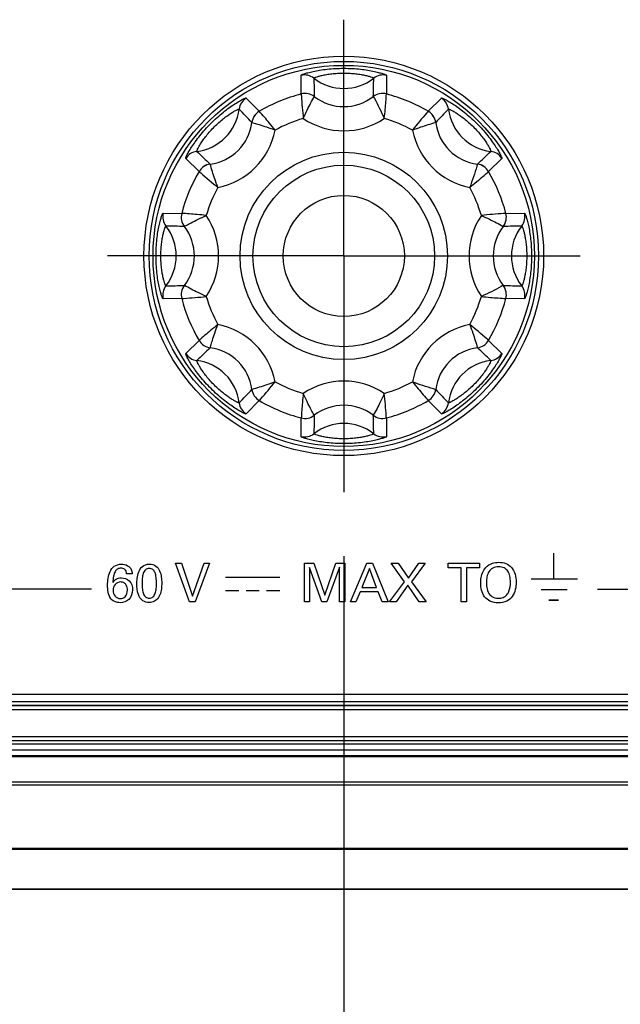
# Model space of a CAD drawing. Header units: inches. Extents: x 0 to 34, y 0 to 22.
# Tile 27 of 136: x 10.6 to 11.2, y 4.4 to 5.4. Entities that reach past the tile are written whole.
import ezdxf

# ---------------------------------------------------------------- set-up
doc = ezdxf.new("R2010")
doc.units = ezdxf.units.IN
doc.header["$LTSCALE"] = 1.87
doc.header["$MEASUREMENT"] = 0
doc.linetypes.add('CENTER', pattern=[0.6, 0.375, -0.075, 0.075, -0.075])
doc.layers.get('0').update_dxf_attribs({"linetype": 'CONTINUOUS'})
doc.layers.add('02___PRT_ALL_AXES', color=7, linetype='CONTINUOUS')
doc.layers.add('DIMENSIONS', color=7, linetype='CONTINUOUS')
doc.styles.get("Standard").update_dxf_attribs({"font": 'txt', "width": 0.8})
doc.dimstyles.new('DIMSTYLE_3', dxfattribs={"dimtxt": 0.125, "dimasz": 0.18, "dimexe": 0.125, "dimexo": 0.0625, "dimgap": 0.03125, "dimtad": 0, "dimtih": 1, "dimtoh": 1, "dimdec": 3, "dimlfac": 1.333333, "dimzin": 4, "dimdsep": 46, "dimtxsty": 'STANDARD', "dimblk": '_FILLED', "dimblk1": '_FILLED', "dimblk2": '_FILLED', "dimcen": 0.09, "dimadec": 0, "dimazin": 0, "dimtp": 0.001, "dimtm": 0.001, "dimtfac": 1, "dimtdec": 3, "dimtofl": 0, "dimtmove": 0, "dimatfit": 3, "dimldrblk": '_FILLED', "dimfxl": 1, "dimtolj": 1, "dimtzin": 4, "dimarcsym": 0})

# ---------------------------------------------------------------- blocks, each defined once
blk = doc.blocks.new('*D18')
at = {"layer": 'DIMENSIONS', "color": 2, "linetype": 'CONTINUOUS'}
blk.add_line((12.30892, 5.0709), (12.30892, 3.56783), dxfattribs=at)
at = {"layer": 'DIMENSIONS', "color": 2, "linetype": 'CONTINUOUS', "insert": (12.24642, 3.50533), "char_height": 0.125, "width": 1.425, "attachment_point": 3, "rotation": 90, "line_spacing_factor": 0.9}
blk.add_mtext('8.673{\\Ftxt.shx;\\W1.000000;\\H0.125000; }[220.29]', dxfattribs=at)
blk = doc.blocks.new('_FILLED')
at = {"color": 0, "linetype": 'BYBLOCK'}
blk.add_solid([(0, 0), (-1, 0.1736), (-1, -0.1736)], dxfattribs=at)
blk = doc.blocks.new('*D19')
at = {"layer": 'DIMENSIONS', "color": 2, "linetype": 'CONTINUOUS'}
blk.add_line((12.87142, 5.0709), (12.87142, 3.56783), dxfattribs=at)
at = {"layer": 'DIMENSIONS', "color": 2, "linetype": 'CONTINUOUS', "insert": (12.80892, 3.50533), "char_height": 0.125, "width": 1.425, "attachment_point": 3, "rotation": 90, "line_spacing_factor": 0.9}
blk.add_mtext('9.423{\\Ftxt.shx;\\W1.000000;\\H0.125000; }[239.34]', dxfattribs=at)
blk = doc.blocks.new('*D20')
at = {"layer": 'DIMENSIONS', "color": 2, "linetype": 'CONTINUOUS'}
blk.add_line((13.43392, 5.0709), (13.43392, 3.56783), dxfattribs=at)
at = {"layer": 'DIMENSIONS', "color": 2, "linetype": 'CONTINUOUS', "insert": (13.37142, 3.50533), "char_height": 0.125, "width": 1.525, "attachment_point": 3, "rotation": 90, "line_spacing_factor": 0.9}
blk.add_mtext('10.173{\\Ftxt.shx;\\W1.000000;\\H0.125000; }[258.39]', dxfattribs=at)
blk = doc.blocks.new('*D21')
at = {"layer": 'DIMENSIONS', "color": 2, "linetype": 'CONTINUOUS'}
blk.add_line((13.99642, 5.0709), (13.99642, 3.56783), dxfattribs=at)
at = {"layer": 'DIMENSIONS', "color": 2, "linetype": 'CONTINUOUS', "insert": (13.93392, 3.50533), "char_height": 0.125, "width": 1.525, "attachment_point": 3, "rotation": 90, "line_spacing_factor": 0.9}
blk.add_mtext('10.923{\\Ftxt.shx;\\W1.000000;\\H0.125000; }[277.44]', dxfattribs=at)
blk = doc.blocks.new('*D22')
at = {"layer": 'DIMENSIONS', "color": 2, "linetype": 'CONTINUOUS'}
blk.add_line((14.80417, 4.76097), (14.80417, 3.56783), dxfattribs=at)
at = {"layer": 'DIMENSIONS', "color": 2, "linetype": 'CONTINUOUS', "insert": (14.74167, 3.50533), "char_height": 0.125, "width": 1.425, "attachment_point": 3, "rotation": 90, "line_spacing_factor": 0.9}
blk.add_mtext('12.000{\\Ftxt.shx;\\W1.000000;\\H0.125000; }[304.8]', dxfattribs=at)
blk = doc.blocks.new('*D40')
at = {"layer": 'DIMENSIONS', "color": 2, "linetype": 'CONTINUOUS'}
blk.add_line((10.90492, 4.86641), (10.90492, 3.56783), dxfattribs=at)
at = {"layer": 'DIMENSIONS', "color": 2, "linetype": 'CONTINUOUS', "insert": (10.84242, 3.50533), "char_height": 0.125, "width": 1.425, "attachment_point": 3, "rotation": 90, "line_spacing_factor": 0.9}
blk.add_mtext('6.801{\\Ftxt.shx;\\W1.000000;\\H0.125000; }[172.75]', dxfattribs=at)
blk = doc.blocks.new('*D41')
at = {"layer": 'DIMENSIONS', "color": 2, "linetype": 'CONTINUOUS'}
blk.add_line((11.46742, 4.86641), (11.46742, 3.56783), dxfattribs=at)
at = {"layer": 'DIMENSIONS', "color": 2, "linetype": 'CONTINUOUS', "insert": (11.40492, 3.50533), "char_height": 0.125, "width": 1.325, "attachment_point": 3, "rotation": 90, "line_spacing_factor": 0.9}
blk.add_mtext('7.551{\\Ftxt.shx;\\W1.000000;\\H0.125000; }[191.8]', dxfattribs=at)

msp = doc.modelspace()

# ---------------------------------------------------------------- linework, layer by layer
at = {"color": 7, "linetype": 'CONTINUOUS'}
for p, q in [((10.86339, 5.31756), (10.86322, 5.33573)), ((10.94663, 5.33573), (10.94645, 5.31756)), ((10.80978, 5.3136), (10.82251, 5.30062)), ((10.93371, 5.31499), (10.93371, 5.31498)), ((10.98734, 5.30062), (11.00007, 5.3136)), ((10.76377, 5.24189), (10.75079, 5.25462)), ((11.03525, 5.24908), (11.03524, 5.24907)), ((11.05905, 5.25462), (11.04607, 5.24189)), ((10.72866, 5.20118), (10.74684, 5.201)), ((11.06301, 5.201), (11.08119, 5.20118)), ((11.06044, 5.13068), (11.06043, 5.13068)), ((10.74684, 5.11794), (10.72866, 5.11777)), ((11.08119, 5.11777), (11.06301, 5.11794)), ((10.75079, 5.06433), (10.76377, 5.07706)), ((11.04607, 5.07706), (11.05905, 5.06433)), ((10.99453, 5.02915), (10.99453, 5.02915)), ((10.82251, 5.01832), (10.80978, 5.00534)), ((11.00007, 5.00534), (10.98734, 5.01832)), ((10.86322, 4.98321), (10.86339, 5.00139)), ((10.94645, 5.00139), (10.94663, 4.98321)), ((6.20542, 4.73197), (14.40292, 4.73197)), ((14.40292, 4.72441), (6.20542, 4.72441)), ((14.40292, 4.72066), (6.20542, 4.72066)), ((14.40292, 4.72035), (6.20542, 4.72035)), ((14.40292, 4.7166), (6.20542, 4.7166)), ((6.20582, 4.69041), (14.40253, 4.69041)), ((14.40294, 4.68319), (6.2054, 4.68319)), ((6.20582, 4.68667), (14.40253, 4.68667)), ((14.40294, 4.67721), (6.2054, 4.67721)), ((6.20917, 4.67197), (14.39917, 4.67197)), ((6.20917, 4.67087), (14.39917, 4.67087)), ((14.39917, 4.6458), (6.20917, 4.6458)), ((14.39917, 4.64308), (6.20917, 4.64308)), ((5.80798, 4.5816), (14.80037, 4.5816)), ((6.10417, 4.58056), (14.50417, 4.58056)), ((14.7593, 4.54125), (5.84904, 4.54125)), ((14.50417, 4.54168), (6.10417, 4.54168))]:
    msp.add_line(p, q, dxfattribs=at)
at = {"color": 40, "linetype": 'CONTINUOUS'}
for p, q in [((11.10984, 4.84493), (11.10984, 4.86934)), ((10.74092, 4.85953), (10.7467, 4.85953)), ((10.75431, 4.82189), (10.74092, 4.85953)), ((10.7467, 4.85953), (10.75738, 4.82736)), ((10.75738, 4.82736), (10.76865, 4.85953)), ((10.77392, 4.85953), (10.76005, 4.82189)), ((10.76865, 4.85953), (10.77392, 4.85953)), ((10.86649, 4.85953), (10.87571, 4.85953)), ((10.86649, 4.82189), (10.86649, 4.85953)), ((10.88343, 4.82189), (10.87154, 4.85557)), ((10.87154, 4.85557), (10.87154, 4.82189)), ((10.87571, 4.85953), (10.88635, 4.82851)), ((10.88635, 4.82851), (10.89725, 4.85953)), ((10.90074, 4.85578), (10.88839, 4.82189)), ((10.89725, 4.85953), (10.90585, 4.85953)), ((10.90074, 4.82189), (10.90074, 4.85578)), ((10.90585, 4.85953), (10.90585, 4.82189)), ((10.91143, 4.82189), (10.92728, 4.85953)), ((10.92984, 4.85437), (10.92254, 4.83591)), ((10.92728, 4.85953), (10.93286, 4.85953)), ((10.93677, 4.83591), (10.92984, 4.85437)), ((10.93286, 4.85953), (10.94808, 4.82189)), ((10.95112, 4.85953), (10.95779, 4.85953)), ((10.96415, 4.8416), (10.95112, 4.85953)), ((10.95779, 4.85953), (10.96796, 4.84504)), ((10.96796, 4.84504), (10.97813, 4.85953)), ((10.98444, 4.85953), (10.97104, 4.84149)), ((10.97813, 4.85953), (10.98444, 4.85953)), ((11.00685, 4.85953), (11.03724, 4.85953)), ((11.00685, 4.8551), (11.00685, 4.85953)), ((11.01946, 4.8551), (11.00685, 4.8551)), ((11.01946, 4.82189), (11.01946, 4.8551)), ((11.03724, 4.8551), (11.02463, 4.8551)), ((11.02463, 4.8551), (11.02463, 4.82189)), ((11.03724, 4.85953), (11.03724, 4.8551)), ((10.69844, 4.84942), (10.69306, 4.84942)), ((10.78962, 4.84606), (10.84243, 4.84606)), ((11.13291, 4.84391), (11.08778, 4.84391)), ((11.13299, 4.8439), (11.08789, 4.8439)), ((10.6589, 4.83427), (10.34992, 4.83427)), ((10.92254, 4.83591), (10.93677, 4.83591)), ((10.94955, 4.82189), (10.96415, 4.8416)), ((10.96734, 4.83805), (10.95586, 4.82189)), ((10.97855, 4.82189), (10.96734, 4.83805)), ((10.97104, 4.84149), (10.98512, 4.82189)), ((11.12257, 4.83357), (11.09757, 4.83357)), ((11.12266, 4.83355), (11.09763, 4.83355)), ((11.15238, 4.83427), (11.45992, 4.83427)), ((10.78962, 4.83314), (10.80251, 4.83314)), ((10.80958, 4.83314), (10.82247, 4.83314)), ((10.82954, 4.83314), (10.84243, 4.83314)), ((10.92087, 4.83169), (10.9168, 4.82189)), ((10.93833, 4.83169), (10.92087, 4.83169)), ((10.9424, 4.82189), (10.93833, 4.83169)), ((10.76005, 4.82189), (10.75431, 4.82189)), ((10.87154, 4.82189), (10.86649, 4.82189)), ((10.88839, 4.82189), (10.88343, 4.82189)), ((10.90585, 4.82189), (10.90074, 4.82189)), ((10.9168, 4.82189), (10.91143, 4.82189)), ((10.94808, 4.82189), (10.9424, 4.82189)), ((10.95586, 4.82189), (10.94955, 4.82189)), ((10.98512, 4.82189), (10.97855, 4.82189)), ((11.02463, 4.82189), (11.01946, 4.82189)), ((11.11438, 4.8234), (11.10493, 4.8234)), ((11.11446, 4.82339), (11.10502, 4.82339))]:
    msp.add_line(p, q, dxfattribs=at)
at = {"color": 7, "linetype": 'CONTINUOUS'}
for radius in [0.18987, 0.10113, 0.08858, 0.05906]:
    msp.add_circle((10.90492, 5.15947), radius, dxfattribs=at)
for centre, radius, start, end in [((10.86661, 5.32136), 0.01477, 51.87864, 103.29425), ((10.90492, 5.37018), 0.04728, 231.88016, 308.11984), ((15.01942, 5.41639), 4.14453, 181.15314, 181.40189), ((6.79047, 5.41639), 4.14449, 358.59811, 358.84686), ((10.94323, 5.32136), 0.01477, 76.70575, 128.12136), ((10.81754, 5.30103), 0.01477, 121.70575, 173.12136), ((10.90492, 5.15947), 0.16345, 104.71986, 120.28014), ((10.86713, 5.30326), 0.01478, 52.48951, 104.66074), ((10.86714, 5.30327), 0.01478, 52.50009, 104.69426), ((10.90492, 5.35235), 0.04716, 232.38276, 307.61725), ((10.94272, 5.30325), 0.01479, 75.37042, 127.49851), ((10.94271, 5.30327), 0.01478, 75.30574, 127.49991), ((10.90492, 5.15947), 0.16345, 59.71986, 75.28014), ((10.9923, 5.30103), 0.01477, 6.87864, 58.29425), ((10.75593, 5.30846), 0.04728, 276.88016, 353.11984), ((7.81377, 2.43166), 4.14465, 43.59811, 43.84685), ((10.82996, 5.28787), 0.01478, 120.30578, 172.49988), ((10.82997, 5.28787), 0.01478, 120.33926, 172.51057), ((10.97987, 5.28787), 0.01478, 7.48953, 59.66074), ((10.97988, 5.28787), 0.01478, 7.50009, 59.69426), ((13.99598, 2.43175), 4.14453, 136.15314, 136.40189), ((11.05392, 5.30846), 0.04728, 186.88016, 263.11984), ((10.76854, 5.29586), 0.04716, 277.38277, 352.61724), ((10.90492, 5.15947), 0.13985, 106.40475, 118.59417), ((10.90492, 5.35239), 0.0708, 236.0883, 303.91481), ((10.90492, 5.15947), 0.13985, 61.40456, 73.59255), ((11.04131, 5.29586), 0.04716, 187.38276, 262.61725), ((10.76851, 5.29588), 0.0708, 281.09756, 348.91089), ((11.04134, 5.29588), 0.0708, 191.08901, 258.91173), ((10.76336, 5.24685), 0.01477, 96.87864, 148.29425), ((13.63281, 8.2507), 4.14476, 226.15315, 226.40189), ((8.1772, 8.25053), 4.14453, 313.59811, 313.84686), ((11.04648, 5.24685), 0.01477, 31.70575, 83.12136), ((10.77653, 5.23443), 0.01478, 97.50009, 149.69425), ((10.77653, 5.23442), 0.01478, 97.48953, 149.66074), ((11.03331, 5.23441), 0.01479, 30.3704, 82.49851), ((11.03332, 5.23443), 0.01478, 30.30574, 82.49991), ((10.90492, 5.15947), 0.16345, 149.71986, 165.28014), ((10.90492, 5.15947), 0.16345, 14.71986, 30.28014), ((10.90492, 5.15947), 0.13985, 151.40126, 163.59339), ((10.90492, 5.15947), 0.13985, 16.40025, 28.59368), ((10.74304, 5.19778), 0.01477, 166.70575, 218.12136), ((10.76113, 5.19726), 0.01478, 165.30578, 217.49988), ((10.76114, 5.19726), 0.01478, 165.33926, 217.51057), ((10.71201, 5.15947), 0.0708, 326.0999, 33.91318), ((11.09784, 5.15947), 0.0708, 146.09988, 213.91319), ((11.04871, 5.19726), 0.01478, 322.48951, 14.66074), ((11.04872, 5.19726), 0.01478, 322.50009, 14.69426), ((11.06681, 5.19778), 0.01477, 321.87864, 13.29425), ((10.64801, 1.04501), 4.14449, 88.59811, 88.84686), ((10.69422, 5.15947), 0.04728, 321.88017, 38.11983), ((10.71205, 5.15947), 0.04716, 322.38277, 37.61724), ((11.0978, 5.15947), 0.04716, 142.38276, 217.61725), ((11.16184, 1.04497), 4.14453, 91.15314, 91.40189), ((11.11563, 5.15947), 0.04728, 141.88016, 218.11984), ((10.74304, 5.12116), 0.01477, 141.87864, 193.29425), ((10.64801, 9.27397), 4.14453, 271.15314, 271.40189), ((10.76113, 5.12169), 0.01478, 142.50009, 194.69426), ((10.76114, 5.12168), 0.01478, 142.48951, 194.66074), ((11.0487, 5.12168), 0.01479, 345.37041, 37.49851), ((11.04872, 5.12169), 0.01478, 345.30574, 37.49991), ((11.16184, 9.27393), 4.14449, 268.59811, 268.84686), ((11.06681, 5.12116), 0.01477, 346.70575, 38.12136), ((10.90492, 5.15947), 0.16345, 194.71986, 210.28014), ((10.90492, 5.15947), 0.13985, 196.40025, 208.59366), ((10.90492, 5.15947), 0.13985, 331.40126, 343.59342), ((10.90492, 5.15947), 0.16345, 329.71986, 345.28014), ((10.76851, 5.02306), 0.0708, 11.08903, 78.91173), ((11.04133, 5.02306), 0.0708, 101.09754, 168.9109), ((10.77653, 5.08452), 0.01478, 210.33926, 262.51057), ((10.77653, 5.08451), 0.01478, 210.30578, 262.49988), ((11.03332, 5.08452), 0.01478, 277.48953, 329.66074), ((11.03332, 5.08451), 0.01478, 277.50009, 329.69425), ((10.76336, 5.07209), 0.01477, 211.70575, 263.12136), ((13.63265, 2.06841), 4.14453, 133.59811, 133.84686), ((10.76854, 5.02309), 0.04716, 7.38277, 82.61724), ((11.04131, 5.02309), 0.04716, 97.38276, 172.61725), ((8.17704, 2.06825), 4.14476, 46.15315, 46.40189), ((11.04648, 5.07209), 0.01477, 276.87864, 328.29425), ((10.75593, 5.01048), 0.04728, 6.88017, 83.11983), ((11.05392, 5.01048), 0.04728, 96.88016, 173.11984), ((10.90492, 5.15947), 0.13985, 241.40456, 253.59252), ((10.90492, 4.96656), 0.0708, 56.08832, 123.91479), ((10.90492, 5.15947), 0.13985, 286.40475, 298.59419), ((7.81387, 7.8872), 4.14453, 316.15314, 316.40189), ((10.82996, 5.03108), 0.01478, 187.50009, 239.69426), ((10.82997, 5.03108), 0.01478, 187.48953, 239.66074), ((10.97986, 5.03108), 0.01479, 300.3704, 352.49851), ((10.97988, 5.03108), 0.01478, 300.30574, 352.49991), ((13.99607, 7.88728), 4.14465, 223.59811, 223.84685), ((10.81754, 5.01791), 0.01477, 186.87864, 238.29425), ((10.90492, 5.15947), 0.16345, 239.71986, 255.28014), ((10.90492, 5.15947), 0.16345, 284.71986, 300.28014), ((10.9923, 5.01791), 0.01477, 301.70575, 353.12136), ((10.90492, 4.96659), 0.04716, 52.38277, 127.61724), ((10.86713, 5.01569), 0.01478, 255.33926, 307.51057), ((10.86714, 5.01568), 0.01478, 255.30578, 307.49988), ((15.01938, 4.90256), 4.14449, 178.59811, 178.84686), ((10.94271, 5.01569), 0.01478, 232.48951, 284.66074), ((6.79042, 4.90256), 4.14453, 1.15314, 1.40189), ((10.94271, 5.01568), 0.01478, 232.50009, 284.69426), ((10.90492, 4.94876), 0.04728, 51.88017, 128.11983), ((10.86661, 4.99759), 0.01477, 256.70575, 308.12136), ((10.94323, 4.99759), 0.01477, 231.87864, 283.29425)]:
    msp.add_arc(centre, radius, start, end, dxfattribs=at)
for points, knots in [([(10.86322, 5.33573), (10.86322, 5.33584), (10.86352, 5.33608), (10.86407, 5.33637), (10.86505, 5.33678), (10.86637, 5.33725), (10.86806, 5.33779), (10.87099, 5.33862), (10.87546, 5.33968), (10.88167, 5.34085), (10.88885, 5.34182), (10.89671, 5.34246), (10.90215, 5.34261), (10.90492, 5.34261)], [0, 0, 0, 0, 0.00729, 0.022849, 0.04724, 0.080395, 0.122095, 0.172034, 0.294931, 0.445018, 0.617006, 0.804457, 1, 1, 1, 1]), ([(10.90492, 5.34261), (10.9077, 5.34261), (10.91314, 5.34246), (10.921, 5.34182), (10.92817, 5.34085), (10.93439, 5.33968), (10.93885, 5.33862), (10.94178, 5.33779), (10.94347, 5.33725), (10.94479, 5.33678), (10.94577, 5.33637), (10.94632, 5.33608), (10.94663, 5.33584), (10.94663, 5.33573)], [0, 0, 0, 0, 0.19553, 0.383008, 0.555023, 0.705124, 0.828018, 0.877938, 0.919626, 0.952768, 0.977154, 0.992711, 1, 1, 1, 1]), ([(10.87573, 5.33298), (10.87573, 5.33305), (10.87592, 5.33322), (10.87628, 5.33343), (10.87692, 5.33371), (10.87822, 5.3342), (10.88048, 5.33489), (10.88389, 5.33574), (10.8882, 5.33659), (10.89328, 5.33731), (10.89894, 5.3378), (10.90289, 5.33791), (10.90492, 5.33791)], [0, 0, 0, 0, 0.007111, 0.021695, 0.044462, 0.075506, 0.162227, 0.280819, 0.429035, 0.602906, 0.796137, 1, 1, 1, 1]), ([(10.90492, 5.33791), (10.90695, 5.33791), (10.9109, 5.3378), (10.91657, 5.33731), (10.92165, 5.33659), (10.92596, 5.33574), (10.92937, 5.33489), (10.93163, 5.3342), (10.93293, 5.33371), (10.93356, 5.33343), (10.93393, 5.33322), (10.93411, 5.33305), (10.93411, 5.33298)], [0, 0, 0, 0, 0.203847, 0.397108, 0.571006, 0.719234, 0.837818, 0.92451, 0.955545, 0.978307, 0.99289, 1, 1, 1, 1]), ([(10.75079, 5.25462), (10.75072, 5.25469), (10.75077, 5.25507), (10.75095, 5.25567), (10.75135, 5.25666), (10.75195, 5.25792), (10.75277, 5.2595), (10.75425, 5.26216), (10.75666, 5.26607), (10.76023, 5.27128), (10.76462, 5.27704), (10.76972, 5.28305), (10.77537, 5.28902), (10.78134, 5.29467), (10.78735, 5.29978), (10.79311, 5.30416), (10.79833, 5.30774), (10.80224, 5.31014), (10.8049, 5.31162), (10.80647, 5.31244), (10.80774, 5.31304), (10.80872, 5.31344), (10.80932, 5.31362), (10.8097, 5.31367), (10.80978, 5.3136)], [0, 0, 0, 0, 0.003645, 0.011429, 0.023627, 0.040206, 0.061055, 0.086018, 0.147451, 0.222478, 0.308473, 0.402222, 0.499994, 0.597766, 0.691513, 0.777511, 0.852546, 0.913987, 0.938954, 0.959805, 0.976385, 0.988578, 0.996359, 1, 1, 1, 1]), ([(10.86339, 5.31756), (10.86343, 5.31683), (10.8639, 5.30884), (10.86464, 5.30087), (10.86542, 5.29363)], [0, 0, 0, 0, 0.090452, 1, 1, 1, 1]), ([(10.86542, 5.29363), (10.86661, 5.29633), (10.86998, 5.30355), (10.87365, 5.31063), (10.87613, 5.31498)], [0, 0, 0, 0, 0.370628, 1, 1, 1, 1]), ([(10.87613, 5.31498), (10.87613, 5.31498), (10.87613, 5.31499), (10.87613, 5.31499), (10.87613, 5.31499)], [0, 0, 0, 0, 0.526258, 1, 1, 1, 1]), ([(10.93371, 5.31498), (10.93407, 5.31436), (10.93796, 5.30741), (10.94151, 5.30027), (10.94442, 5.29363)], [0, 0, 0, 0, 0.089773, 1, 1, 1, 1]), ([(10.94442, 5.29363), (10.94474, 5.29657), (10.94558, 5.30453), (10.94615, 5.31252), (10.94645, 5.31756)], [0, 0, 0, 0, 0.369602, 1, 1, 1, 1]), ([(11.00007, 5.3136), (11.00014, 5.31367), (11.00053, 5.31362), (11.00112, 5.31344), (11.00211, 5.31304), (11.00337, 5.31244), (11.00495, 5.31162), (11.00761, 5.31014), (11.01152, 5.30774), (11.01673, 5.30416), (11.02249, 5.29978), (11.0285, 5.29467), (11.03447, 5.28902), (11.04012, 5.28305), (11.04523, 5.27704), (11.04962, 5.27128), (11.05319, 5.26607), (11.05559, 5.26216), (11.05707, 5.2595), (11.05789, 5.25792), (11.05849, 5.25666), (11.05889, 5.25567), (11.05907, 5.25507), (11.05912, 5.25469), (11.05905, 5.25462)], [0, 0, 0, 0, 0.003645, 0.011429, 0.023627, 0.040206, 0.061055, 0.086018, 0.147451, 0.222478, 0.308473, 0.402221, 0.499993, 0.597765, 0.691513, 0.77751, 0.852546, 0.913987, 0.938954, 0.959805, 0.976385, 0.988578, 0.996359, 1, 1, 1, 1]), ([(10.76159, 5.26152), (10.76154, 5.26157), (10.76156, 5.26182), (10.76167, 5.26223), (10.76191, 5.26288), (10.76249, 5.26414), (10.76359, 5.26623), (10.76541, 5.26924), (10.76785, 5.27288), (10.77094, 5.27699), (10.7746, 5.28134), (10.7787, 5.28569), (10.78305, 5.2898), (10.78741, 5.29346), (10.79151, 5.29654), (10.79515, 5.29899), (10.79817, 5.3008), (10.80025, 5.30191), (10.80152, 5.30248), (10.80217, 5.30273), (10.80257, 5.30284), (10.80283, 5.30285), (10.80287, 5.3028)], [0, 0, 0, 0, 0.003557, 0.010854, 0.022243, 0.037771, 0.081135, 0.140424, 0.214518, 0.301448, 0.398079, 0.499993, 0.601907, 0.698536, 0.78547, 0.859573, 0.91887, 0.962239, 0.977767, 0.989152, 0.996446, 1, 1, 1, 1]), ([(10.83799, 5.28227), (10.83613, 5.28457), (10.8311, 5.2908), (10.82586, 5.29685), (10.82251, 5.30062)], [0, 0, 0, 0, 0.369633, 1, 1, 1, 1]), ([(10.98734, 5.30062), (10.98686, 5.30008), (10.98154, 5.2941), (10.97642, 5.28794), (10.97186, 5.28227)], [0, 0, 0, 0, 0.090452, 1, 1, 1, 1]), ([(11.00697, 5.3028), (11.00702, 5.30285), (11.00727, 5.30284), (11.00768, 5.30273), (11.00833, 5.30248), (11.00959, 5.30191), (11.01168, 5.3008), (11.01469, 5.29899), (11.01834, 5.29654), (11.02244, 5.29346), (11.02679, 5.2898), (11.03114, 5.28569), (11.03525, 5.28134), (11.03891, 5.27699), (11.04199, 5.27289), (11.04444, 5.26924), (11.04625, 5.26623), (11.04736, 5.26414), (11.04793, 5.26287), (11.04818, 5.26223), (11.04829, 5.26182), (11.0483, 5.26157), (11.04825, 5.26152)], [0, 0, 0, 0, 0.003557, 0.010854, 0.022243, 0.037771, 0.081135, 0.140424, 0.214518, 0.301447, 0.398078, 0.499992, 0.601906, 0.698535, 0.785469, 0.859573, 0.91887, 0.962239, 0.977767, 0.989152, 0.996446, 1, 1, 1, 1]), ([(10.81531, 5.2898), (10.81531, 5.2898), (10.81532, 5.28979), (10.81532, 5.28979), (10.81532, 5.28979)], [0, 0, 0, 0, 0.481115, 1, 1, 1, 1]), ([(10.81532, 5.28979), (10.81601, 5.28959), (10.81839, 5.28895), (10.82319, 5.28749), (10.83008, 5.28522), (10.83524, 5.28334), (10.83799, 5.28227)], [0, 0, 0, 0, 0.089761, 0.310631, 0.629405, 1, 1, 1, 1]), ([(10.97186, 5.28227), (10.97461, 5.28334), (10.98209, 5.28606), (10.98969, 5.28847), (10.99453, 5.28979)], [0, 0, 0, 0, 0.370628, 1, 1, 1, 1]), ([(10.99452, 5.28979), (10.99453, 5.28979), (10.99453, 5.28979), (10.99453, 5.2898), (10.99453, 5.2898)], [0, 0, 0, 0, 0.52626, 1, 1, 1, 1]), ([(10.7746, 5.24907), (10.7746, 5.24908), (10.7746, 5.24908), (10.7746, 5.24908), (10.7746, 5.24908)], [0, 0, 0, 0, 0.52626, 1, 1, 1, 1]), ([(10.78213, 5.22641), (10.78105, 5.22916), (10.77833, 5.23664), (10.77593, 5.24424), (10.7746, 5.24907)], [0, 0, 0, 0, 0.370628, 1, 1, 1, 1]), ([(11.03524, 5.24907), (11.03506, 5.24839), (11.03289, 5.24072), (11.03035, 5.23316), (11.02772, 5.22641)], [0, 0, 0, 0, 0.089772, 1, 1, 1, 1]), ([(10.76377, 5.24189), (10.76431, 5.24141), (10.77029, 5.23609), (10.77646, 5.23097), (10.78213, 5.22641)], [0, 0, 0, 0, 0.090452, 1, 1, 1, 1]), ([(11.02772, 5.22641), (11.03002, 5.22826), (11.03625, 5.23329), (11.0423, 5.23854), (11.04607, 5.24189)], [0, 0, 0, 0, 0.369602, 1, 1, 1, 1]), ([(10.72866, 5.11777), (10.72856, 5.11776), (10.72832, 5.11807), (10.72802, 5.11862), (10.72761, 5.1196), (10.72714, 5.12092), (10.7266, 5.12262), (10.72577, 5.12555), (10.72471, 5.13002), (10.72355, 5.13623), (10.72258, 5.14341), (10.72193, 5.15128), (10.72171, 5.1595), (10.72194, 5.16772), (10.72258, 5.17558), (10.72355, 5.18275), (10.72471, 5.18896), (10.72578, 5.19342), (10.72661, 5.19634), (10.72714, 5.19803), (10.72761, 5.19935), (10.72802, 5.20032), (10.72832, 5.20087), (10.72856, 5.20118), (10.72866, 5.20118)], [0, 0, 0, 0, 0.003647, 0.011431, 0.023635, 0.040222, 0.061086, 0.08607, 0.147556, 0.222643, 0.308693, 0.402484, 0.500293, 0.598092, 0.691859, 0.777856, 0.852837, 0.914184, 0.939099, 0.959903, 0.976439, 0.988603, 0.996365, 1, 1, 1, 1]), ([(10.77076, 5.19897), (10.76782, 5.19929), (10.75986, 5.20013), (10.75187, 5.2007), (10.74684, 5.201)], [0, 0, 0, 0, 0.369633, 1, 1, 1, 1]), ([(10.74941, 5.18826), (10.75004, 5.18861), (10.75219, 5.18984), (10.75661, 5.1922), (10.76308, 5.19547), (10.76806, 5.19779), (10.77076, 5.19897)], [0, 0, 0, 0, 0.089761, 0.310631, 0.629405, 1, 1, 1, 1]), ([(11.06301, 5.201), (11.06228, 5.20096), (11.05429, 5.20049), (11.04632, 5.19975), (11.03908, 5.19897)], [0, 0, 0, 0, 0.090452, 1, 1, 1, 1]), ([(11.03908, 5.19897), (11.04179, 5.19779), (11.049, 5.19442), (11.05608, 5.19074), (11.06043, 5.18826)], [0, 0, 0, 0, 0.370628, 1, 1, 1, 1]), ([(11.08119, 5.20118), (11.08129, 5.20118), (11.08153, 5.20087), (11.08182, 5.20032), (11.08223, 5.19934), (11.0827, 5.19802), (11.08324, 5.19633), (11.08407, 5.19339), (11.08514, 5.18893), (11.0863, 5.18271), (11.08727, 5.17553), (11.08791, 5.16767), (11.08814, 5.15945), (11.08791, 5.15123), (11.08726, 5.14337), (11.08629, 5.13619), (11.08513, 5.12998), (11.08407, 5.12553), (11.08324, 5.1226), (11.0827, 5.12091), (11.08223, 5.1196), (11.08182, 5.11862), (11.08153, 5.11807), (11.08129, 5.11776), (11.08119, 5.11777)], [0, 0, 0, 0, 0.003647, 0.011431, 0.023635, 0.040222, 0.061086, 0.08607, 0.147556, 0.222643, 0.308693, 0.402484, 0.500293, 0.598092, 0.691859, 0.777856, 0.852837, 0.914184, 0.939099, 0.959903, 0.976439, 0.988603, 0.996365, 1, 1, 1, 1]), ([(10.73141, 5.13028), (10.73134, 5.13028), (10.73117, 5.13047), (10.73097, 5.13083), (10.73068, 5.13147), (10.73019, 5.13277), (10.7295, 5.13503), (10.72865, 5.13844), (10.7278, 5.14275), (10.72708, 5.14784), (10.72659, 5.1535), (10.72642, 5.15949), (10.7266, 5.16547), (10.72709, 5.17114), (10.72781, 5.17622), (10.72865, 5.18052), (10.7295, 5.18393), (10.7302, 5.18618), (10.73068, 5.18748), (10.73097, 5.18811), (10.73117, 5.18847), (10.73134, 5.18866), (10.73141, 5.18866)], [0, 0, 0, 0, 0.003557, 0.010854, 0.022244, 0.037775, 0.08116, 0.14049, 0.21464, 0.301629, 0.398313, 0.500279, 0.602233, 0.698889, 0.785818, 0.859855, 0.919052, 0.962326, 0.977815, 0.989174, 0.996452, 1, 1, 1, 1]), ([(10.7494, 5.18826), (10.74941, 5.18826), (10.74941, 5.18826), (10.74941, 5.18826), (10.74941, 5.18826)], [0, 0, 0, 0, 0.481144, 1, 1, 1, 1]), ([(11.06043, 5.18826), (11.06043, 5.18826), (11.06044, 5.18826), (11.06044, 5.18826), (11.06044, 5.18826)], [0, 0, 0, 0, 0.526261, 1, 1, 1, 1]), ([(11.07843, 5.18866), (11.0785, 5.18866), (11.07867, 5.18847), (11.07888, 5.18811), (11.07916, 5.18748), (11.07965, 5.18617), (11.08034, 5.18392), (11.0812, 5.1805), (11.08204, 5.17619), (11.08276, 5.17111), (11.08325, 5.16544), (11.08342, 5.15946), (11.08325, 5.15347), (11.08276, 5.14781), (11.08204, 5.14273), (11.08119, 5.13842), (11.08034, 5.13502), (11.07965, 5.13276), (11.07916, 5.13146), (11.07888, 5.13083), (11.07867, 5.13047), (11.0785, 5.13028), (11.07843, 5.13028)], [0, 0, 0, 0, 0.003557, 0.010854, 0.022244, 0.037775, 0.08116, 0.14049, 0.21464, 0.301629, 0.398313, 0.500279, 0.602233, 0.698889, 0.785818, 0.859855, 0.919052, 0.962326, 0.977815, 0.989174, 0.996452, 1, 1, 1, 1]), ([(10.74941, 5.13068), (10.74941, 5.13068), (10.74941, 5.13068), (10.74941, 5.13068), (10.7494, 5.13068)], [0, 0, 0, 0, 0.526261, 1, 1, 1, 1]), ([(10.77076, 5.11997), (10.76806, 5.12116), (10.76084, 5.12453), (10.75377, 5.1282), (10.74941, 5.13068)], [0, 0, 0, 0, 0.370628, 1, 1, 1, 1]), ([(11.06043, 5.13068), (11.05981, 5.13033), (11.05286, 5.12644), (11.04572, 5.12288), (11.03908, 5.11997)], [0, 0, 0, 0, 0.089773, 1, 1, 1, 1]), ([(10.74684, 5.11794), (10.74756, 5.11798), (10.75555, 5.11845), (10.76353, 5.11919), (10.77076, 5.11997)], [0, 0, 0, 0, 0.090452, 1, 1, 1, 1]), ([(11.03908, 5.11997), (11.04202, 5.11965), (11.04998, 5.11881), (11.05797, 5.11824), (11.06301, 5.11794)], [0, 0, 0, 0, 0.369602, 1, 1, 1, 1]), ([(10.78213, 5.09254), (10.77982, 5.09068), (10.7736, 5.08565), (10.76755, 5.08041), (10.76377, 5.07706)], [0, 0, 0, 0, 0.369633, 1, 1, 1, 1]), ([(10.7746, 5.06987), (10.7748, 5.07055), (10.77545, 5.07294), (10.77691, 5.07774), (10.77918, 5.08463), (10.78105, 5.08979), (10.78213, 5.09254)], [0, 0, 0, 0, 0.089761, 0.310631, 0.629405, 1, 1, 1, 1]), ([(11.02772, 5.09254), (11.02879, 5.08979), (11.03151, 5.0823), (11.03392, 5.0747), (11.03524, 5.06987)], [0, 0, 0, 0, 0.370628, 1, 1, 1, 1]), ([(11.04607, 5.07706), (11.04553, 5.07754), (11.03955, 5.08286), (11.03339, 5.08797), (11.02772, 5.09254)], [0, 0, 0, 0, 0.090452, 1, 1, 1, 1]), ([(10.80978, 5.00534), (10.8097, 5.00527), (10.80932, 5.00532), (10.80872, 5.0055), (10.80774, 5.0059), (10.80647, 5.0065), (10.80489, 5.00732), (10.80224, 5.0088), (10.79833, 5.01121), (10.79311, 5.01478), (10.78735, 5.01917), (10.78134, 5.02427), (10.77537, 5.02992), (10.76972, 5.03589), (10.76462, 5.0419), (10.76023, 5.04766), (10.75666, 5.05288), (10.75425, 5.05679), (10.75277, 5.05944), (10.75195, 5.06102), (10.75135, 5.06229), (10.75095, 5.06327), (10.75077, 5.06387), (10.75072, 5.06425), (10.75079, 5.06433)], [0, 0, 0, 0, 0.003645, 0.011429, 0.023627, 0.040206, 0.061055, 0.086018, 0.147451, 0.222478, 0.308473, 0.402221, 0.499993, 0.597765, 0.691513, 0.77751, 0.852546, 0.913987, 0.938954, 0.959805, 0.976385, 0.988578, 0.996359, 1, 1, 1, 1]), ([(10.7746, 5.06986), (10.7746, 5.06986), (10.7746, 5.06987), (10.7746, 5.06987), (10.7746, 5.06987)], [0, 0, 0, 0, 0.481115, 1, 1, 1, 1]), ([(11.05905, 5.06433), (11.05912, 5.06425), (11.05907, 5.06387), (11.05889, 5.06327), (11.05849, 5.06229), (11.05789, 5.06102), (11.05707, 5.05944), (11.05559, 5.05679), (11.05319, 5.05288), (11.04962, 5.04766), (11.04523, 5.0419), (11.04013, 5.03589), (11.03447, 5.02992), (11.0285, 5.02427), (11.02249, 5.01917), (11.01673, 5.01478), (11.01152, 5.01121), (11.00761, 5.0088), (11.00495, 5.00732), (11.00337, 5.0065), (11.00211, 5.0059), (11.00112, 5.0055), (11.00052, 5.00532), (11.00014, 5.00527), (11.00007, 5.00534)], [0, 0, 0, 0, 0.003645, 0.011429, 0.023627, 0.040206, 0.061055, 0.086018, 0.147451, 0.222478, 0.308473, 0.402222, 0.499994, 0.597766, 0.691513, 0.777511, 0.852546, 0.913987, 0.938954, 0.959805, 0.976385, 0.988578, 0.996359, 1, 1, 1, 1]), ([(11.03524, 5.06987), (11.03524, 5.06987), (11.03525, 5.06987), (11.03525, 5.06986), (11.03525, 5.06986)], [0, 0, 0, 0, 0.52626, 1, 1, 1, 1]), ([(10.80287, 5.01614), (10.80283, 5.01609), (10.80257, 5.01611), (10.80217, 5.01622), (10.80152, 5.01646), (10.80025, 5.01704), (10.79817, 5.01814), (10.79515, 5.01996), (10.79151, 5.0224), (10.78741, 5.02549), (10.78306, 5.02914), (10.7787, 5.03325), (10.7746, 5.0376), (10.77094, 5.04196), (10.76785, 5.04606), (10.76541, 5.0497), (10.76359, 5.05272), (10.76249, 5.0548), (10.76191, 5.05607), (10.76167, 5.05672), (10.76156, 5.05712), (10.76154, 5.05737), (10.76159, 5.05742)], [0, 0, 0, 0, 0.003557, 0.010854, 0.022243, 0.037771, 0.081135, 0.140424, 0.214518, 0.301447, 0.398078, 0.499992, 0.601906, 0.698535, 0.785469, 0.859573, 0.91887, 0.962239, 0.977767, 0.989152, 0.996446, 1, 1, 1, 1]), ([(11.04825, 5.05742), (11.0483, 5.05737), (11.04829, 5.05712), (11.04818, 5.05672), (11.04793, 5.05607), (11.04736, 5.0548), (11.04625, 5.05272), (11.04444, 5.0497), (11.04199, 5.04606), (11.03891, 5.04196), (11.03525, 5.0376), (11.03114, 5.03325), (11.02679, 5.02915), (11.02244, 5.02549), (11.01834, 5.0224), (11.01469, 5.01996), (11.01168, 5.01814), (11.00959, 5.01704), (11.00833, 5.01646), (11.00768, 5.01622), (11.00727, 5.01611), (11.00702, 5.01609), (11.00697, 5.01614)], [0, 0, 0, 0, 0.003557, 0.010854, 0.022243, 0.037771, 0.081135, 0.140424, 0.214518, 0.301448, 0.398079, 0.499993, 0.601907, 0.698536, 0.78547, 0.859573, 0.91887, 0.962239, 0.977767, 0.989152, 0.996446, 1, 1, 1, 1]), ([(10.83799, 5.03668), (10.83524, 5.0356), (10.82775, 5.03288), (10.82015, 5.03048), (10.81532, 5.02915)], [0, 0, 0, 0, 0.370628, 1, 1, 1, 1]), ([(10.82251, 5.01832), (10.82299, 5.01886), (10.82831, 5.02484), (10.83342, 5.03101), (10.83799, 5.03668)], [0, 0, 0, 0, 0.090452, 1, 1, 1, 1]), ([(10.97186, 5.03668), (10.97371, 5.03437), (10.97875, 5.02815), (10.98399, 5.0221), (10.98734, 5.01832)], [0, 0, 0, 0, 0.369602, 1, 1, 1, 1]), ([(10.99453, 5.02915), (10.99384, 5.02934), (10.98617, 5.0315), (10.97861, 5.03404), (10.97186, 5.03668)], [0, 0, 0, 0, 0.089772, 1, 1, 1, 1]), ([(10.81532, 5.02915), (10.81532, 5.02915), (10.81532, 5.02915), (10.81531, 5.02915), (10.81531, 5.02915)], [0, 0, 0, 0, 0.52626, 1, 1, 1, 1]), ([(10.86542, 5.02531), (10.86511, 5.02237), (10.86426, 5.01441), (10.86369, 5.00642), (10.86339, 5.00139)], [0, 0, 0, 0, 0.369633, 1, 1, 1, 1]), ([(10.87613, 5.00396), (10.87579, 5.00459), (10.87455, 5.00673), (10.87219, 5.01116), (10.86893, 5.01763), (10.86661, 5.02261), (10.86542, 5.02531)], [0, 0, 0, 0, 0.089761, 0.310631, 0.629405, 1, 1, 1, 1]), ([(10.94442, 5.02531), (10.94324, 5.02261), (10.93987, 5.01539), (10.93619, 5.00832), (10.93371, 5.00396)], [0, 0, 0, 0, 0.370628, 1, 1, 1, 1]), ([(10.94645, 5.00139), (10.94641, 5.00211), (10.94594, 5.0101), (10.9452, 5.01807), (10.94442, 5.02531)], [0, 0, 0, 0, 0.090452, 1, 1, 1, 1]), ([(10.87613, 5.00395), (10.87613, 5.00396), (10.87613, 5.00396), (10.87613, 5.00396), (10.87613, 5.00396)], [0, 0, 0, 0, 0.481093, 1, 1, 1, 1]), ([(10.93372, 5.00396), (10.93371, 5.00396), (10.93371, 5.00396), (10.93371, 5.00396), (10.93371, 5.00395)], [0, 0, 0, 0, 0.526258, 1, 1, 1, 1]), ([(10.90492, 4.97634), (10.90215, 4.97634), (10.89671, 4.97648), (10.88885, 4.97713), (10.88167, 4.9781), (10.87546, 4.97926), (10.87099, 4.98032), (10.86806, 4.98115), (10.86637, 4.98169), (10.86505, 4.98216), (10.86407, 4.98257), (10.86352, 4.98287), (10.86322, 4.98311), (10.86322, 4.98321)], [0, 0, 0, 0, 0.19553, 0.383008, 0.555023, 0.705124, 0.828018, 0.877938, 0.919626, 0.952768, 0.977154, 0.992711, 1, 1, 1, 1]), ([(10.90492, 4.98103), (10.90289, 4.98103), (10.89894, 4.98114), (10.89328, 4.98163), (10.88819, 4.98236), (10.88389, 4.9832), (10.88047, 4.98405), (10.87822, 4.98474), (10.87692, 4.98523), (10.87628, 4.98552), (10.87592, 4.98572), (10.87573, 4.98589), (10.87573, 4.98596)], [0, 0, 0, 0, 0.203847, 0.397108, 0.571006, 0.719234, 0.837818, 0.92451, 0.955545, 0.978307, 0.99289, 1, 1, 1, 1]), ([(10.93411, 4.98596), (10.93411, 4.98589), (10.93393, 4.98572), (10.93356, 4.98552), (10.93293, 4.98523), (10.93163, 4.98474), (10.92937, 4.98405), (10.92596, 4.9832), (10.92165, 4.98236), (10.91657, 4.98163), (10.9109, 4.98114), (10.90695, 4.98103), (10.90492, 4.98103)], [0, 0, 0, 0, 0.007111, 0.021695, 0.044462, 0.075506, 0.162227, 0.280819, 0.429035, 0.602906, 0.796137, 1, 1, 1, 1]), ([(10.94663, 4.98321), (10.94663, 4.98311), (10.94632, 4.98287), (10.94577, 4.98257), (10.94479, 4.98216), (10.94347, 4.98169), (10.94178, 4.98115), (10.93885, 4.98032), (10.93439, 4.97926), (10.92817, 4.9781), (10.921, 4.97713), (10.91314, 4.97648), (10.9077, 4.97634), (10.90492, 4.97634)], [0, 0, 0, 0, 0.00729, 0.022849, 0.04724, 0.080395, 0.122095, 0.172034, 0.294931, 0.445018, 0.617006, 0.804457, 1, 1, 1, 1])]:
    msp.add_open_spline(points, degree=3, knots=knots, dxfattribs=at)
at = {"color": 40, "linetype": 'CONTINUOUS'}
for points, knots in [([(10.67451, 4.83831), (10.67451, 4.84049), (10.67481, 4.84498), (10.67645, 4.85149), (10.68062, 4.85741), (10.68545, 4.8587), (10.68786, 4.8587)], [0, 0, 0, 0, 0.239859, 0.493823, 0.73508, 1, 1, 1, 1]), ([(10.68759, 4.85479), (10.68643, 4.85479), (10.68398, 4.85428), (10.68137, 4.85113), (10.68006, 4.84644), (10.67972, 4.8428), (10.67962, 4.84071)], [0, 0, 0, 0, 0.19423, 0.390725, 0.649407, 1, 1, 1, 1]), ([(10.69306, 4.84942), (10.69305, 4.85097), (10.69187, 4.85409), (10.68884, 4.85479), (10.68759, 4.85479)], [0, 0, 0, 0, 0.554932, 1, 1, 1, 1]), ([(10.68786, 4.8587), (10.68892, 4.8587), (10.69208, 4.85841), (10.69509, 4.8568), (10.69651, 4.85526)], [0, 0, 0, 0, 0.336735, 1, 1, 1, 1]), ([(10.69651, 4.85526), (10.69693, 4.85477), (10.69811, 4.85301), (10.69838, 4.85085), (10.69844, 4.84942)], [0, 0, 0, 0, 0.309584, 1, 1, 1, 1]), ([(10.7031, 4.83951), (10.7031, 4.84127), (10.70328, 4.84521), (10.70448, 4.85118), (10.70804, 4.85725), (10.71283, 4.8587), (10.7152, 4.8587)], [0, 0, 0, 0, 0.20807, 0.46519, 0.719851, 1, 1, 1, 1]), ([(10.71525, 4.85453), (10.71391, 4.85453), (10.71104, 4.85349), (10.70902, 4.84938), (10.70822, 4.84477), (10.70811, 4.84145), (10.70811, 4.83978)], [0, 0, 0, 0, 0.222522, 0.452496, 0.721552, 1, 1, 1, 1]), ([(10.7152, 4.8587), (10.71744, 4.8587), (10.72192, 4.85756), (10.72571, 4.85211), (10.72707, 4.84625), (10.7273, 4.84226), (10.7273, 4.84035)], [0, 0, 0, 0, 0.272858, 0.515112, 0.7671, 1, 1, 1, 1]), ([(10.72224, 4.83988), (10.72224, 4.84186), (10.7221, 4.84544), (10.72118, 4.85017), (10.71899, 4.8538), (10.71644, 4.85453), (10.71525, 4.85453)], [0, 0, 0, 0, 0.331024, 0.596086, 0.801639, 1, 1, 1, 1]), ([(11.03856, 4.84045), (11.03856, 4.84163), (11.03879, 4.8469), (11.0406, 4.85244), (11.04342, 4.85547)], [0, 0, 0, 0, 0.221535, 1, 1, 1, 1]), ([(11.04342, 4.85547), (11.04515, 4.85733), (11.04926, 4.8599), (11.05391, 4.86052), (11.05598, 4.86052)], [0, 0, 0, 0, 0.552059, 1, 1, 1, 1]), ([(11.05603, 4.85614), (11.05402, 4.85614), (11.05016, 4.85549), (11.04606, 4.85149), (11.04432, 4.84632), (11.04405, 4.84266), (11.04405, 4.84077)], [0, 0, 0, 0, 0.274041, 0.503389, 0.742432, 1, 1, 1, 1]), ([(11.05598, 4.86052), (11.05837, 4.86052), (11.06301, 4.85986), (11.0713, 4.85424), (11.07298, 4.84615), (11.07298, 4.84108)], [0, 0, 0, 0, 0.247991, 0.473121, 1, 1, 1, 1]), ([(11.06745, 4.84113), (11.06745, 4.84312), (11.06718, 4.84683), (11.0654, 4.85194), (11.06143, 4.85559), (11.05788, 4.85614), (11.05603, 4.85614)], [0, 0, 0, 0, 0.279786, 0.519745, 0.741078, 1, 1, 1, 1]), ([(10.67962, 4.84071), (10.68036, 4.84179), (10.68248, 4.84447), (10.68602, 4.8453), (10.68801, 4.8453)], [0, 0, 0, 0, 0.397773, 1, 1, 1, 1]), ([(10.68801, 4.8453), (10.69074, 4.8453), (10.69701, 4.84321), (10.6989, 4.83681), (10.6989, 4.83373)], [0, 0, 0, 0, 0.469822, 1, 1, 1, 1]), ([(10.68717, 4.84129), (10.68519, 4.84129), (10.68098, 4.83941), (10.67998, 4.83516), (10.67998, 4.8332)], [0, 0, 0, 0, 0.504081, 1, 1, 1, 1]), ([(10.67998, 4.8332), (10.67998, 4.83115), (10.68106, 4.82699), (10.68509, 4.82507), (10.68692, 4.82507)], [0, 0, 0, 0, 0.528457, 1, 1, 1, 1]), ([(10.6989, 4.83373), (10.6989, 4.83033), (10.69653, 4.82338), (10.68971, 4.82111), (10.68671, 4.82111)], [0, 0, 0, 0, 0.530803, 1, 1, 1, 1]), ([(10.68692, 4.82507), (10.68861, 4.82507), (10.69275, 4.82666), (10.6939, 4.83102), (10.6939, 4.83326)], [0, 0, 0, 0, 0.430204, 1, 1, 1, 1]), ([(10.6939, 4.83326), (10.6939, 4.83496), (10.69348, 4.83777), (10.69074, 4.84084), (10.68841, 4.84129), (10.68717, 4.84129)], [0, 0, 0, 0, 0.433447, 0.68574, 1, 1, 1, 1]), ([(10.70544, 4.82716), (10.70511, 4.82782), (10.70345, 4.8317), (10.7031, 4.83604), (10.7031, 4.83951)], [0, 0, 0, 0, 0.175063, 1, 1, 1, 1]), ([(10.70811, 4.83978), (10.70811, 4.8379), (10.70826, 4.83445), (10.70921, 4.82986), (10.71139, 4.82626), (10.71395, 4.82549), (10.71515, 4.82549)], [0, 0, 0, 0, 0.319657, 0.585054, 0.796356, 1, 1, 1, 1]), ([(10.71515, 4.82549), (10.71645, 4.82549), (10.71922, 4.82649), (10.72126, 4.83045), (10.72211, 4.83496), (10.72224, 4.83822), (10.72224, 4.83988)], [0, 0, 0, 0, 0.220237, 0.449352, 0.718226, 1, 1, 1, 1]), ([(10.7273, 4.84035), (10.7273, 4.83843), (10.72711, 4.83271), (10.72513, 4.82658), (10.72229, 4.82393)], [0, 0, 0, 0, 0.330262, 1, 1, 1, 1]), ([(11.05556, 4.82101), (11.05282, 4.82101), (11.04766, 4.82175), (11.03981, 4.82816), (11.03856, 4.83576), (11.03856, 4.84045)], [0, 0, 0, 0, 0.282877, 0.515363, 1, 1, 1, 1]), ([(11.07298, 4.84108), (11.07298, 4.83632), (11.07168, 4.82862), (11.06379, 4.82184), (11.05841, 4.82101), (11.05556, 4.82101)], [0, 0, 0, 0, 0.478079, 0.713614, 1, 1, 1, 1]), ([(11.06407, 4.82887), (11.06483, 4.82981), (11.06693, 4.83363), (11.06745, 4.83804), (11.06745, 4.84113)], [0, 0, 0, 0, 0.281974, 1, 1, 1, 1]), ([(10.68671, 4.82111), (10.68584, 4.82111), (10.68256, 4.82142), (10.67928, 4.82309), (10.6778, 4.82502)], [0, 0, 0, 0, 0.263234, 1, 1, 1, 1]), ([(10.71509, 4.82116), (10.71299, 4.82116), (10.70892, 4.82232), (10.70626, 4.8255), (10.70544, 4.82716)], [0, 0, 0, 0, 0.532324, 1, 1, 1, 1]), ([(10.72229, 4.82393), (10.7217, 4.82337), (10.71957, 4.8218), (10.71688, 4.82116), (10.71509, 4.82116)], [0, 0, 0, 0, 0.312188, 1, 1, 1, 1]), ([(11.04738, 4.82887), (11.04789, 4.82824), (11.05018, 4.82611), (11.05346, 4.82544), (11.05573, 4.82544)], [0, 0, 0, 0, 0.263935, 1, 1, 1, 1]), ([(11.05573, 4.82544), (11.05725, 4.82544), (11.06038, 4.82583), (11.06306, 4.82768), (11.06407, 4.82887)], [0, 0, 0, 0, 0.492715, 1, 1, 1, 1])]:
    msp.add_open_spline(points, degree=3, knots=knots, dxfattribs=at)
for points in [[(10.6778, 4.82502), (10.67505, 4.82867), (10.67451, 4.83375), (10.67451, 4.83831)], [(11.04405, 4.84077), (11.04405, 4.83665), (11.0448, 4.83208), (11.04738, 4.82887)]]:
    msp.add_open_spline(points, degree=3, dxfattribs=at)
at = {"layer": '02___PRT_ALL_AXES', "color": 7, "linetype": 'CENTER'}
for q in [(10.90492, 5.39003), (10.67436, 5.15947), (11.13548, 5.15947), (10.90492, 4.92891)]:
    msp.add_line((10.90492, 5.15947), q, dxfattribs=at)
at = {"layer": '02___PRT_ALL_AXES', "color": 7, "linetype": 'CONTINUOUS'}
for radius in [0.19488, 0.18602]:
    msp.add_circle((10.90492, 5.15947), radius, dxfattribs=at)

# ---------------------------------------------------------------- dimensions: what is measured, and where the dimension line sits
at = {"layer": 'DIMENSIONS', "color": 2, "linetype": 'CONTINUOUS'}
for feature_location, offset, origin, picture, middle in [((12.30892, 5.0709), (0, -1.50306), (5.80417, 5.1334), '*D18', (12.30892, 2.79283)), ((12.87142, 5.0709), (0, -1.50306), (5.80417, 5.1334), '*D19', (12.87142, 2.79283)), ((13.43392, 5.0709), (0, -1.50306), (5.80417, 5.1334), '*D20', (13.43392, 2.74283)), ((13.99642, 5.0709), (0, -1.50306), (5.80417, 5.1334), '*D21', (13.99642, 2.74283)), ((10.90492, 4.86641), (0, -1.29858), (5.80417, 4.92891), '*D40', (10.90492, 2.79283)), ((11.46742, 4.86641), (0, -1.29858), (5.80417, 4.92891), '*D41', (11.46742, 2.84283)), ((14.80417, 4.76097), (0, -1.19314), (5.80417, 4.82347), '*D22', (14.80417, 2.79283))]:
    dim = msp.add_ordinate_dim(feature_location=feature_location, offset=offset, dtype=1, origin=origin, dimstyle='DIMSTYLE_3', dxfattribs=at)
    dim.commit()
    dim.dimension.update_dxf_attribs({"geometry": picture, "text_midpoint": middle})

doc.saveas('drawing.dxf')
